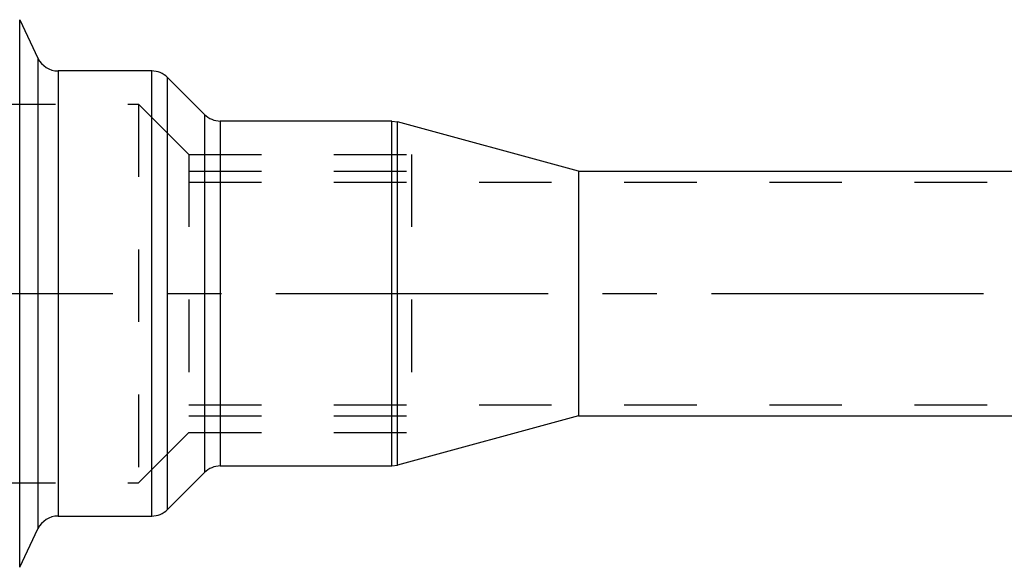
# Model space of a CAD drawing. Header units: millimetres. Extents: x 317 to 683, y 468 to 537.
# Tile 3 of 4: x 412 to 500, y 469 to 518. Entities that reach past the tile are written whole.
import ezdxf

# ---------------------------------------------------------------- set-up
doc = ezdxf.new("R2010")
doc.units = ezdxf.units.MM
doc.header["$LTSCALE"] = 65.185185
doc.linetypes.add('CENTER', pattern=[0.6, 0.375, -0.075, 0.075, -0.075])
doc.linetypes.add('HIDDEN', pattern=[0.2, 0.1, -0.1])
doc.layers.add('ACHSEN_S', color=7, linetype='CONTINUOUS')
doc.layers.add('KONST.EL_MIT_GEO', color=7, linetype='CONTINUOUS')

msp = doc.modelspace()

# ---------------------------------------------------------------- linework, layer by layer
at = {"layer": 'ACHSEN_S', "color": 2, "linetype": 'CENTER'}
msp.add_line((317.25, 493.425), (682.75, 493.425), dxfattribs=at)
at = {"layer": 'KONST.EL_MIT_GEO', "color": 7, "linetype": 'Continuous'}
for p, q in [((411.565, 468.818), (411.565, 518.032)), ((411.565, 518.032), (413.208, 514.568)), ((413.208, 514.568), (413.208, 472.282)), ((415.015, 513.425), (415.015, 473.425)), ((423.422, 513.425), (415.015, 513.425)), ((423.422, 473.425), (423.422, 513.425)), ((424.836, 474.011), (424.836, 512.839)), ((428.164, 509.511), (424.836, 512.839)), ((428.164, 509.511), (428.164, 477.339)), ((429.578, 508.925), (429.578, 477.925)), ((444.982, 508.925), (429.578, 508.925)), ((444.982, 477.925), (444.982, 508.925)), ((444.982, 508.925), (445.508, 508.855)), ((445.508, 477.995), (445.508, 508.855)), ((461.75, 504.425), (445.508, 508.855)), ((461.75, 504.425), (461.75, 482.425)), ((461.75, 504.425), (661.75, 504.425)), ((461.75, 482.425), (445.508, 477.995)), ((461.75, 482.425), (661.75, 482.425)), ((429.578, 477.925), (444.982, 477.925)), ((444.982, 477.925), (445.508, 477.995)), ((424.836, 474.011), (428.164, 477.339)), ((415.015, 473.425), (423.422, 473.425)), ((411.565, 468.818), (413.208, 472.282))]:
    msp.add_line(p, q, dxfattribs=at)
at = {"layer": 'KONST.EL_MIT_GEO', "color": 8, "linetype": 'HIDDEN'}
for p, q in [((408.25, 510.425), (422.25, 510.425)), ((422.25, 510.425), (422.25, 476.425)), ((422.25, 510.425), (426.75, 505.925)), ((426.75, 505.925), (426.75, 480.925)), ((426.75, 505.925), (446.75, 505.925)), ((446.75, 505.925), (446.75, 480.925)), ((426.75, 504.425), (446.75, 504.425)), ((426.75, 503.425), (661.75, 503.425)), ((426.75, 483.425), (661.75, 483.425)), ((426.75, 482.425), (446.75, 482.425)), ((422.25, 476.425), (426.75, 480.925)), ((426.75, 480.925), (446.75, 480.925)), ((408.25, 476.425), (422.25, 476.425))]:
    msp.add_line(p, q, dxfattribs=at)
at = {"layer": 'KONST.EL_MIT_GEO', "color": 7, "linetype": 'Continuous'}
for centre, start, end in [((415.015, 515.425), 205.3746, 270), ((423.422, 511.425), 45, 90), ((429.578, 510.925), 225, 270), ((429.578, 475.925), 90, 135), ((415.015, 471.425), 90, 154.6254), ((423.422, 475.425), 270, 315)]:
    msp.add_arc(centre, 2, start, end, dxfattribs=at)

doc.saveas('drawing.dxf')
